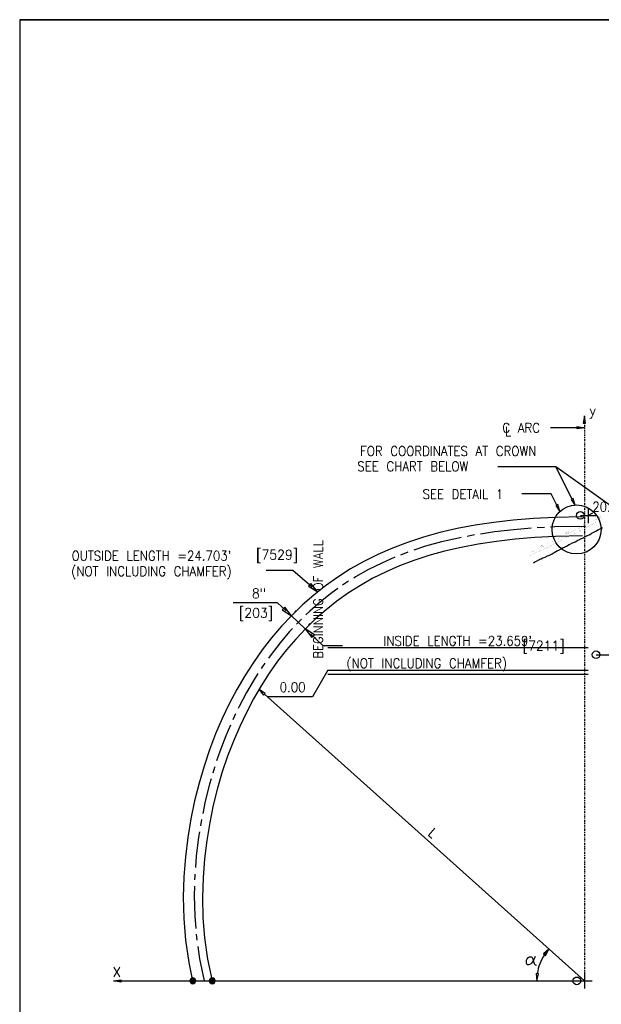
# Model space of a CAD drawing. Extents: x 0 to 1164, y 0 to 483.
# Tile 3 of 17: x 0 to 76, y 121 to 250. Entities that reach past the tile are written whole.
import ezdxf
from ezdxf.enums import TextEntityAlignment as Align

# ---------------------------------------------------------------- set-up
doc = ezdxf.new("R2010")
doc.units = 0
doc.header["$MEASUREMENT"] = 0
doc.linetypes.add('DASHDOT2', pattern=[0.5, 0.25, -0.125, 0, -0.125])
for name, color, linetype in [('ARC-CONST', 1, 'CONTINUOUS'), ('ARC-PTS', 1, 'CONTINUOUS'), ('ARC-SOIL', 1, 'CONTINUOUS'), ('FILENAME', 1, 'CONTINUOUS'), ('FOOTING', 7, 'CONTINUOUS'), ('FORM', 7, 'CONTINUOUS'), ('OUTLINE', 7, 'CONTINUOUS'), ('PAN_BLK', 7, 'CONTINUOUS'), ('PARTSLIST', 7, 'CONTINUOUS'), ('POINTS', 1, 'CONTINUOUS'), ('REBAR', 7, 'CONTINUOUS'), ('RS_LABELS', 7, 'CONTINUOUS'), ('TRASH', 1, 'CONTINUOUS'), ('TUBES', 1, 'CONTINUOUS'), ('WELDS', 1, 'CONTINUOUS')]:
    doc.layers.add(name, color=color, linetype=linetype)
doc.styles.add('TXT_SHX', font='txt.shx')

# ---------------------------------------------------------------- blocks, each defined once
blk = doc.blocks.new('REBAR')
at = {"layer": 'PAN_BLK', "color": 24, "linetype": 'CONTINUOUS'}
for radius in [0.0385, 0.0299, 0.0219, 0.0111]:
    blk.add_circle((0.001, -0.038), radius, dxfattribs=at)
blk = doc.blocks.new('GSAA')
at = {"layer": 'REBAR', "color": 7, "linetype": 'CONTINUOUS'}
blk.add_lwpolyline([(0.089, 0.0832), (0.0735, 0.0474), (0.0617, 0.0292), (0.0517, 0.017), (0.0422, 0.0084), (0.0325, 0.0032), (0.0228, 0.0013), (0.0137, 0.0026), (0.0063, 0.0079), (0.0018, 0.0178), (0.0009, 0.0313), (0.0039, 0.0468), (0.0097, 0.0611), (0.017, 0.0715), (0.0249, 0.078), (0.0329, 0.0813), (0.0408, 0.0821), (0.0484, 0.081), (0.0549, 0.0783), (0.0598, 0.0737), (0.0632, 0.0667), (0.0657, 0.057), (0.068, 0.0457), (0.0708, 0.0341), (0.0739, 0.0232), (0.0773, 0.0138), (0.0814, 0.0068), (0.0878, 0.0025), (0.1028, -0.0008)], dxfattribs=at)
blk = doc.blocks.new('CR_N_C')
at = {"layer": 'POINTS', "color": 5, "linetype": 'CONTINUOUS'}
for q in [(-2.3, 0), (0, 2.3), (2.3, 0), (0, -2.3)]:
    blk.add_line((0, 0), q, dxfattribs=at)
blk.add_circle((0, 0), 1.47, dxfattribs=at)

msp = doc.modelspace()

# ---------------------------------------------------------------- hatches: boundary and pattern name
at = {"layer": 'OUTLINE', "linetype": 'CONTINUOUS'}
msp.add_hatch(color=7, dxfattribs=at).paths.add_polyline_path([(68.39, 127.98), (68.64, 127.79), (69.08, 128.63)])

# ---------------------------------------------------------------- linework, layer by layer
at = {"layer": 'ARC-CONST', "color": 7, "linetype": 'CONTINUOUS'}
for p, q in [((73.19, 185.28), (75.19, 185.28)), ((73.19, 185.28), (75.19, 185.28)), ((74.19, 186.28), (74.19, 184.28)), ((74.19, 186.28), (74.19, 184.28)), ((74.77, 185.57), (74.19, 185.28)), ((74.77, 185.57), (74.19, 185.28))]:
    msp.add_line(p, q, dxfattribs=at)
msp.add_circle((73.19, 185.28), 0.5, dxfattribs=at)
msp.add_circle((73.19, 185.28), 0.5, dxfattribs=at)
at = {"layer": 'ARC-PTS', "color": 5, "linetype": 'CONTINUOUS'}
msp.add_line((75.24, 167.07), (77.24, 167.07), dxfattribs=at)
msp.add_line((75.24, 167.07), (77.24, 167.07), dxfattribs=at)
msp.add_circle((75.24, 167.07), 0.5, dxfattribs=at)
msp.add_circle((75.24, 167.07), 0.5, dxfattribs=at)
at = {"layer": 'ARC-SOIL', "color": 234, "linetype": 'CONTINUOUS', "const_width": 0.00984}
for points in [[(66.51, 180.33), (66.77, 180.47), (66.99, 180.56), (67.19, 180.67), (67.39, 180.78), (67.54, 180.87), (67.68, 180.92), (67.86, 180.99), (68.01, 181.06), (68.12, 181.11), (67.94, 181.24), (68.11, 181.19), (68.05, 181.41), (68.11, 181.29), (68.14, 181.52), (68.14, 181.2), (68.32, 181.43), (68.19, 181.17), (68.26, 181.18), (68.51, 181.31), (68.63, 181.37), (68.88, 181.5), (68.95, 181.57), (69.12, 181.66), (69.28, 181.74), (69.45, 181.83), (69.68, 181.96), (69.87, 182.05), (70.1, 182.13), (70.33, 182.28), (70.54, 182.36), (70.69, 182.42), (70.9, 182.53), (71.04, 182.63), (71.24, 182.72), (71.38, 182.82), (71.19, 182.85), (71.35, 182.84), (71.25, 183), (71.36, 182.88), (71.36, 183.15), (71.32, 182.85), (71.51, 183.13), (71.41, 182.89), (71.68, 183.12), (71.45, 182.81), (71.66, 182.89), (71.88, 183.05), (72.12, 183.18), (72.34, 183.32), (72.58, 183.4), (72.8, 183.5), (73.07, 183.63), (73.26, 183.71), (73.29, 183.69), (73.49, 183.81), (73.81, 183.98), (74.04, 184.11), (74.19, 184.2), (74.43, 184.32), (74.66, 184.44), (74.88, 184.54), (75.05, 184.64), (75.23, 184.73), (75.38, 184.8), (75.48, 184.85), (75.61, 184.91), (75.69, 184.95), (75.47, 185.07), (75.63, 185), (75.57, 185.22), (75.69, 184.94), (75.77, 185.19), (75.73, 184.94), (75.86, 185.1), (75.8, 184.98), (75.92, 185.04), (75.99, 185.08)], [(66.51, 180.33), (66.77, 180.47), (66.99, 180.56), (67.19, 180.67), (67.39, 180.78), (67.54, 180.87), (67.68, 180.92), (67.86, 180.99), (68.01, 181.06), (68.12, 181.11), (67.94, 181.24), (68.11, 181.19), (68.05, 181.41), (68.11, 181.29), (68.14, 181.52), (68.14, 181.2), (68.32, 181.43), (68.19, 181.17), (68.26, 181.18), (68.51, 181.31), (68.63, 181.37), (68.88, 181.5), (68.95, 181.57), (69.12, 181.66), (69.28, 181.74), (69.45, 181.83), (69.68, 181.96), (69.87, 182.05), (70.1, 182.13), (70.33, 182.28), (70.54, 182.36), (70.69, 182.42), (70.9, 182.53), (71.04, 182.63), (71.24, 182.72), (71.38, 182.82), (71.19, 182.85), (71.35, 182.84), (71.25, 183), (71.36, 182.88), (71.36, 183.15), (71.32, 182.85), (71.51, 183.13), (71.41, 182.89), (71.68, 183.12), (71.45, 182.81), (71.66, 182.89), (71.88, 183.05), (72.12, 183.18), (72.34, 183.32), (72.58, 183.4), (72.8, 183.5), (73.07, 183.63), (73.26, 183.71), (73.29, 183.69), (73.49, 183.81), (73.81, 183.98), (74.04, 184.11), (74.19, 184.2), (74.43, 184.32), (74.66, 184.44), (74.88, 184.54), (75.05, 184.64), (75.23, 184.73), (75.38, 184.8), (75.48, 184.85), (75.61, 184.91), (75.69, 184.95), (75.47, 185.07), (75.63, 185), (75.57, 185.22), (75.69, 184.94), (75.77, 185.19), (75.73, 184.94), (75.86, 185.1), (75.8, 184.98), (75.92, 185.04), (75.99, 185.08)], [(66.53, 179.93), (66.77, 180.07), (67, 180.19), (67.23, 180.32), (67.43, 180.45), (67.68, 180.54), (67.95, 180.67), (68.21, 180.75), (68.48, 180.92), (68.7, 180.99), (68.99, 181.13), (69.27, 181.32), (69.51, 181.43), (69.75, 181.58), (69.97, 181.67), (70.2, 181.78), (70.48, 181.95), (70.72, 182.06), (70.92, 182.15), (71.26, 182.35), (71.44, 182.44), (71.61, 182.55), (71.83, 182.61), (72.02, 182.72), (72.25, 182.84), (72.44, 182.94), (72.65, 183.03), (72.8, 183.11), (72.96, 183.19), (73.09, 183.24), (73.2, 183.33), (73.42, 183.42), (73.54, 183.49), (73.72, 183.57), (73.91, 183.65), (74.02, 183.71), (74.16, 183.81), (74.33, 183.89), (74.5, 183.96), (74.67, 184.06), (74.81, 184.13), (75.01, 184.26), (75.21, 184.35), (75.4, 184.43), (75.53, 184.52), (75.68, 184.62), (75.84, 184.7), (76.01, 184.76)], [(66.53, 179.93), (66.77, 180.07), (67, 180.19), (67.23, 180.32), (67.43, 180.45), (67.68, 180.54), (67.95, 180.67), (68.21, 180.75), (68.48, 180.92), (68.7, 180.99), (68.99, 181.13), (69.27, 181.32), (69.51, 181.43), (69.75, 181.58), (69.97, 181.67), (70.2, 181.78), (70.48, 181.95), (70.72, 182.06), (70.92, 182.15), (71.26, 182.35), (71.44, 182.44), (71.61, 182.55), (71.83, 182.61), (72.02, 182.72), (72.25, 182.84), (72.44, 182.94), (72.65, 183.03), (72.8, 183.11), (72.96, 183.19), (73.09, 183.24), (73.2, 183.33), (73.42, 183.42), (73.54, 183.49), (73.72, 183.57), (73.91, 183.65), (74.02, 183.71), (74.16, 183.81), (74.33, 183.89), (74.5, 183.96), (74.67, 184.06), (74.81, 184.13), (75.01, 184.26), (75.21, 184.35), (75.4, 184.43), (75.53, 184.52), (75.68, 184.62), (75.84, 184.7), (76.01, 184.76)]]:
    msp.add_lwpolyline(points, dxfattribs=at)
at = {"layer": 'ARC-SOIL', "color": 234, "linetype": 'CONTINUOUS'}
msp.add_lwpolyline([(67.06, 179.07), (67.25, 179.2), (67.47, 179.3), (67.75, 179.46), (67.88, 179.55), (68.08, 179.62), (68.31, 179.74), (68.61, 179.82), (68.91, 180.01), (69.07, 180.06), (69.49, 180.25), (69.77, 180.45), (69.98, 180.55), (70.2, 180.68), (70.37, 180.75), (70.69, 180.9), (70.96, 181.07), (71.14, 181.15), (71.38, 181.26), (71.74, 181.47), (71.94, 181.58), (72.03, 181.63), (72.23, 181.69), (72.5, 181.84), (72.71, 181.95), (72.88, 182.04), (73.08, 182.13), (73.23, 182.21), (73.35, 182.26), (73.61, 182.36), (73.73, 182.46), (73.86, 182.52), (73.99, 182.6), (74.13, 182.66), (74.34, 182.75), (74.54, 182.85), (74.67, 182.94), (74.75, 182.98), (74.95, 183.07), (75.13, 183.17), (75.3, 183.26), (75.49, 183.38), (75.62, 183.44), (75.88, 183.55), (76.07, 183.68)], dxfattribs=at)
msp.add_lwpolyline([(67.06, 179.07), (67.25, 179.2), (67.47, 179.3), (67.75, 179.46), (67.88, 179.55), (68.08, 179.62), (68.31, 179.74), (68.61, 179.82), (68.91, 180.01), (69.07, 180.06), (69.49, 180.25), (69.77, 180.45), (69.98, 180.55), (70.2, 180.68), (70.37, 180.75), (70.69, 180.9), (70.96, 181.07), (71.14, 181.15), (71.38, 181.26), (71.74, 181.47), (71.94, 181.58), (72.03, 181.63), (72.23, 181.69), (72.5, 181.84), (72.71, 181.95), (72.88, 182.04), (73.08, 182.13), (73.23, 182.21), (73.35, 182.26), (73.61, 182.36), (73.73, 182.46), (73.86, 182.52), (73.99, 182.6), (74.13, 182.66), (74.34, 182.75), (74.54, 182.85), (74.67, 182.94), (74.75, 182.98), (74.95, 183.07), (75.13, 183.17), (75.3, 183.26), (75.49, 183.38), (75.62, 183.44), (75.88, 183.55), (76.07, 183.68)], dxfattribs=at)
at = {"layer": 'FILENAME', "color": 6, "linetype": 'CONTINUOUS'}
msp.add_line((40.22, 168.04), (74.19, 168.04), dxfattribs=at)
msp.add_line((40.22, 168.04), (74.19, 168.04), dxfattribs=at)
at = {"layer": 'FOOTING', "color": 7, "linetype": 'CONTINUOUS', "const_width": 0.00984}
for points in [[(73.46, 182.58), (73.69, 182.82), (73.69, 183.4, -0.359211), (73.69, 184.27), (73.69, 184.85), (73.45, 185.09)], [(73.69, 184.85), (73.63, 184.85), (73.63, 184.29, 0.342997), (73.63, 183.38), (73.63, 182.82), (73.69, 182.82)]]:
    msp.add_lwpolyline(points, format="xyb", dxfattribs=at)
at = {"layer": 'FORM', "color": 7, "linetype": 'DASHDOT2'}
msp.add_line((73.73, 198.27), (73.73, 124.47), dxfattribs=at)
at = {"layer": 'FORM', "color": 7, "linetype": 'CONTINUOUS'}
for p, q in [((59.37, 182.72), (58.43, 182.54)), ((68.49, 183.7), (67.57, 183.65)), ((50.69, 180.47), (49.72, 180.1)), ((28.18, 159.34), (27.82, 158.58)), ((23.73, 145.55), (23.59, 144.73)), ((73.73, 125.47), (73.73, 123.47)), ((12.25, 124.47), (73.73, 124.47)), ((72.73, 124.47), (74.73, 124.47))]:
    msp.add_line(p, q, dxfattribs=at)
for points in [[(73.45, 185.09), (69.86, 185.02), (67.09, 184.87), (64.44, 184.65), (61.9, 184.36), (59.45, 183.99), (57.1, 183.55), (54.85, 183.03), (52.7, 182.43), (50.63, 181.76), (48.65, 181.01), (46.76, 180.18), (44.94, 179.27), (43.19, 178.28), (41.52, 177.22), (39.92, 176.09), (38.39, 174.87), (36.92, 173.58), (35.51, 172.22), (34.17, 170.79), (32.88, 169.28), (31.66, 167.7), (30.5, 166.05), (29.39, 164.33), (28.35, 162.54), (27.36, 160.68), (26.44, 158.74), (25.58, 156.74), (24.78, 154.66), (24.06, 152.51), (23.41, 150.29), (22.83, 147.99), (22.34, 145.62), (21.93, 143.18), (21.63, 140.66), (21.43, 138.06), (21.36, 135.39), (21.42, 132.63), (21.65, 129.79), (22.06, 126.87), (22.57, 124.47)], [(66.77, 183.6), (64.5, 183.41), (61.98, 183.12), (60.15, 182.84)], [(73.73, 183.84), (69.87, 183.77), (69.29, 183.74)], [(73.46, 182.59), (69.95, 182.52), (67.26, 182.38), (64.69, 182.17), (62.23, 181.88), (59.87, 181.53), (57.62, 181.1), (55.47, 180.61), (53.42, 180.04), (51.46, 179.4), (49.6, 178.69), (47.82, 177.91), (46.11, 177.06), (44.48, 176.14), (42.92, 175.15), (41.42, 174.08), (39.99, 172.95), (38.61, 171.75), (37.29, 170.47), (36.03, 169.12), (34.82, 167.7), (33.67, 166.22), (32.57, 164.66), (31.52, 163.03), (30.53, 161.33), (29.6, 159.55), (28.72, 157.71), (27.9, 155.8), (27.14, 153.81), (26.44, 151.76), (25.82, 149.63), (25.27, 147.43), (24.8, 145.16), (24.41, 142.82), (24.12, 140.41), (23.93, 137.93), (23.86, 135.38), (23.92, 132.76), (24.14, 130.07), (24.53, 127.3), (25.12, 124.47)], [(57.65, 182.4), (57.27, 182.32), (55.08, 181.82), (52.98, 181.24), (51.44, 180.73)], [(48.98, 179.82), (47.26, 179.06), (45.52, 178.2), (43.85, 177.25), (43.61, 177.1)], [(42.93, 176.67), (42.25, 176.24), (42.14, 176.16)], [(41.51, 175.71), (40.73, 175.15), (39.26, 174), (37.86, 172.76), (37.35, 172.27)], [(36.79, 171.74), (36.51, 171.46), (36.15, 171.07)], [(35.62, 170.51), (35.22, 170.09), (33.99, 168.64), (32.81, 167.12), (32.46, 166.62)], [(32.01, 165.98), (31.68, 165.52), (31.54, 165.29)], [(31.1, 164.62), (30.62, 163.86), (29.6, 162.12), (28.65, 160.31), (28.52, 160.04)], [(27.51, 157.87), (26.91, 156.47), (26.13, 154.44), (25.71, 153.2)], [(25.46, 152.44), (25.43, 152.34), (25.21, 151.6)], [(24.99, 150.87), (24.79, 150.17), (24.22, 147.93), (23.89, 146.33)], [(23.47, 143.94), (23.35, 143.22), (23.05, 140.76), (22.94, 139.3)], [(22.87, 138.42), (22.86, 138.22), (22.84, 137.66)], [(22.82, 136.86), (22.79, 135.62), (22.85, 132.94), (22.98, 131.33)], [(23.04, 130.56), (23.07, 130.19), (23.13, 129.77)], [(23.24, 128.96), (23.47, 127.36), (24.08, 124.47)]]:
    msp.add_lwpolyline(points, dxfattribs=at)
msp.add_circle((72.73, 124.47), 0.5, dxfattribs=at)
at = {"layer": 'OUTLINE', "color": 7, "linetype": 'CONTINUOUS'}
for p, q in [((35.64, 178.09), (32.16, 178.09)), ((33.67, 173.84), (27.87, 173.84)), ((34.77, 172.81), (33.67, 173.84)), ((35.92, 172.66), (36.1, 172.85)), ((35.46, 172.17), (37.28, 170.46)), ((37.74, 170.95), (37.92, 171.14)), ((37.97, 169.82), (39.59, 168.29)), ((31.94, 161.91), (73.73, 124.47))]:
    msp.add_line(p, q, dxfattribs=at)
for points in [[(34.59, 173.3), (34.27, 172.96), (35.46, 172.17)], [(38.15, 169.32), (38.47, 169.67), (37.28, 170.46)], [(31.83, 161.79), (32.04, 162.03), (31.24, 162.53)], [(68.39, 127.98), (68.64, 127.79), (69.08, 128.63)], [(67.72, 125.39), (67.41, 125.41), (67.49, 124.47)]]:
    msp.add_lwpolyline(points, close=True, dxfattribs=at)
msp.add_arc((73.73, 124.47), 6.24, 146.7612, 171.3806, dxfattribs=at)
at = {"layer": 'PAN_BLK', "color": 3, "linetype": 'CONTINUOUS'}
for p, q in [((0, 250.04), (354.01, 250.04)), ((354.01, 250.04), (0, 250.04)), ((0, 250.04), (0, 0))]:
    msp.add_line(p, q, dxfattribs=at)
at = {"layer": 'PARTSLIST', "color": 7, "linetype": 'CONTINUOUS'}
for p, q in [((73.73, 196.73), (69.28, 196.73)), ((69.98, 191.64), (62.43, 191.64)), ((77.53, 186.25), (69.98, 191.64)), ((72.11, 187.42), (69.98, 191.64)), ((69.37, 188.09), (65.53, 188.09)), ((70.11, 186.63), (69.37, 188.09)), ((38.19, 175.89), (35.64, 178.09)), ((39.59, 168.29), (42.14, 168.29))]:
    msp.add_line(p, q, dxfattribs=at)
for points in [[(72.79, 196.57), (72.79, 196.89), (73.73, 196.73)], [(70.25, 186.7), (69.97, 186.56), (70.53, 185.8)], [(72.25, 187.49), (71.97, 187.35), (72.53, 186.59)], [(37.99, 176.37), (37.68, 176.02), (38.9, 175.28)]]:
    msp.add_lwpolyline(points, close=True, dxfattribs=at)
at = {"layer": 'RS_LABELS', "color": 7, "linetype": 'CONTINUOUS'}
msp.add_circle((72.7, 183.44), 3.2, dxfattribs=at)
at = {"layer": 'TRASH', "color": 3, "linetype": 'CONTINUOUS'}
for p, q in [((40.22, 165.04), (38.22, 161.57)), ((40.22, 165.04), (38.22, 161.57)), ((38.22, 161.57), (32.38, 161.57)), ((38.22, 161.57), (32.38, 161.57))]:
    msp.add_line(p, q, dxfattribs=at)
at = {"layer": 'TUBES', "color": 5, "linetype": 'CONTINUOUS'}
for p, q in [((40.22, 165.04), (74.19, 165.04)), ((40.22, 165.04), (74.19, 165.04)), ((40.22, 164.54), (74.19, 164.54)), ((40.22, 164.54), (74.19, 164.54))]:
    msp.add_line(p, q, dxfattribs=at)
at = {"layer": 'WELDS', "color": 7, "linetype": 'CONTINUOUS'}
for points in [[(73.57, 197.33), (73.88, 197.33), (73.73, 198.27)], [(13.19, 124.62), (13.19, 124.31), (12.25, 124.47)]]:
    msp.add_lwpolyline(points, close=True, dxfattribs=at)

# ---------------------------------------------------------------- block references
at = {"layer": 'OUTLINE', "linetype": 'CONTINUOUS', "xscale": 13.125, "yscale": 13.125, "zscale": 13.125}
msp.add_blockref('GSAA', (66.13, 126.55), dxfattribs=at)
at = {"layer": 'PARTSLIST', "linetype": 'CONTINUOUS'}
for name, p, xscale, yscale, zscale in [('CR_N_C', (73.73, 183.84), 0.0390625, 0.0390625, 0.0390625), ('REBAR', (22.61, 124.85), -10, 10, 10), ('REBAR', (25.15, 124.85), -10, 10, 10)]:
    msp.add_blockref(name, p, dxfattribs=dict(at, xscale=xscale, yscale=yscale, zscale=zscale))

# ---------------------------------------------------------------- texts
at = {"layer": 'ARC-SOIL', "color": 234, "linetype": 'CONTINUOUS', "style": 'TXT_SHX', "width": 0.9}
msp.add_text('20.24', height=1.25, dxfattribs=at).set_placement((74.75, 185.78))
msp.add_text('20.24', height=1.25, dxfattribs=at).set_placement((74.75, 185.78))
at = {"layer": 'OUTLINE', "color": 7, "linetype": 'CONTINUOUS', "style": 'TXT_SHX', "width": 0.95}
for s, p in [('[7529]', (30.86, 179.52)), ('8"', (30.32, 174.46)), ('[203]', (28.61, 171.92)), ('[7211]', (65.65, 167.64))]:
    msp.add_text(s, height=1.25, dxfattribs=at).set_placement(p)
at = {"layer": 'PARTSLIST', "color": 7, "linetype": 'CONTINUOUS', "style": 'TXT_SHX'}
for s, p in [('y', (74.38, 198.36)), ('X', (12.14, 125.01))]:
    msp.add_text(s, height=1.25, dxfattribs=at).set_placement(p)
at = {"layer": 'PARTSLIST', "color": 7, "linetype": 'CONTINUOUS', "style": 'TXT_SHX', "width": 0.9}
for s, p in [('C ARC', (63.01, 196.1)), ('L', (63.36, 195.61)), ('FOR COORDINATES AT CROWN', (44.44, 193.06)), ('SEE CHART BELOW', (44.08, 191.06)), ('SEE DETAIL 1', (52.59, 187.43)), ("OUTSIDE LENGTH =24.703'", (6.77, 179.38)), ('(NOT INCLUDING CHAMFER)', (6.72, 177.35)), ('(NOT INCLUDING CHAMFER)', (42.66, 165.33))]:
    msp.add_text(s, height=1.25, dxfattribs=at).set_placement(p)
msp.add_text("INSIDE LENGTH =23.659'", height=1.25, dxfattribs=at).set_placement((66.89, 168.26), align=Align.RIGHT)
msp.add_text('L', height=1.25, rotation=318.856, dxfattribs=at).set_placement((53.21, 143.59))
at = {"layer": 'TRASH', "color": 3, "linetype": 'CONTINUOUS', "style": 'TXT_SHX', "width": 0.9}
msp.add_text('  BEGINNING OF WALL', height=1.25, rotation=89.9999, dxfattribs=at).set_placement((39.59, 164.54))
msp.add_text('  BEGINNING OF WALL', height=1.25, rotation=89.9999, dxfattribs=at).set_placement((39.59, 164.54))
msp.add_text(' 0.00', height=1.25, dxfattribs=at).set_placement((32.94, 162.2))
msp.add_text(' 0.00', height=1.25, dxfattribs=at).set_placement((32.94, 162.2))

doc.saveas('drawing.dxf')
